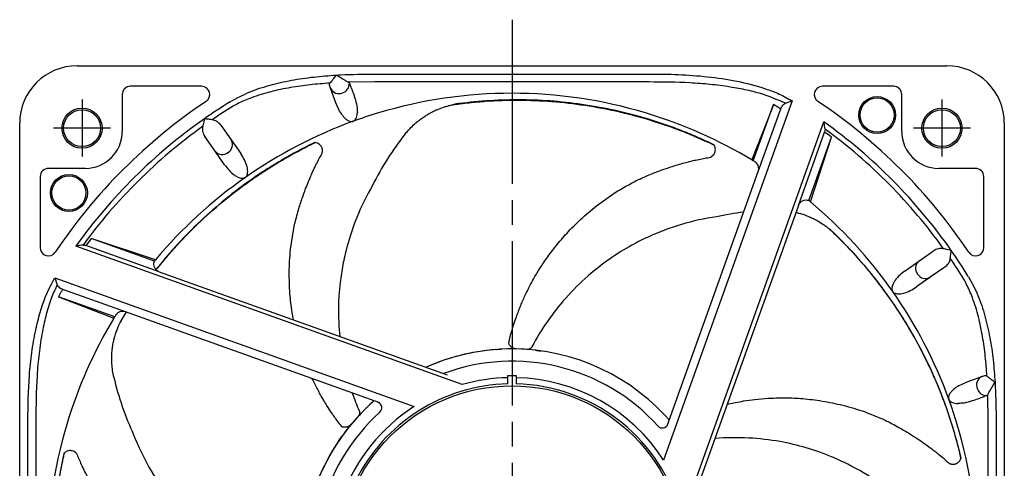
# Model space of a CAD drawing. Header units: millimetres. Extents: x 0 to 594, y 0 to 420.
# Tile 3 of 10: x 87 to 207, y 243 to 298. Entities that reach past the tile are written whole.
import ezdxf

# ---------------------------------------------------------------- set-up
doc = ezdxf.new("R2010")
doc.units = ezdxf.units.MM
doc.linetypes.add('CENTER', pattern=[27, 20, -2, 3, -2])

msp = doc.modelspace()

# ---------------------------------------------------------------- linework, layer by layer
at = {"color": 0, "linetype": 'CENTER'}
msp.add_line((147, 297.94), (147, 166.7), dxfattribs=at)
at = {"color": 7}
for p, q in [((94, 292.32), (200, 292.32)), ((130.28, 291.32), (163.72, 291.32)), ((109.16, 289.82), (100.5, 289.82)), ((124.88, 289.59), (124.75, 289.95)), ((125.53, 287.8), (124.88, 289.59)), ((127.05, 290.31), (126.97, 290.35)), ((130.28, 290.35), (127.05, 290.31)), ((163.72, 290.35), (130.28, 290.35)), ((193.5, 289.82), (184.84, 289.82)), ((99.5, 288.82), (99.5, 284.32)), ((181.15, 288.05), (165.48, 244.26)), ((194.5, 284.32), (194.5, 288.82)), ((126.02, 286.73), (125.53, 287.8)), ((178.73, 287.25), (176.23, 280.85)), ((176.41, 280.74), (178.86, 287.59)), ((177.01, 279.44), (179.75, 287.08)), ((178.86, 287.59), (178.73, 287.25)), ((179.4, 287.29), (178.86, 287.59)), ((179.75, 287.08), (179.85, 287.32)), ((87, 179.32), (87, 285.32)), ((111.53, 285.07), (112.77, 283.29)), ((168.15, 238.38), (185.02, 285.49)), ((207, 285.32), (207, 196.12)), ((110.81, 281.91), (109.56, 283.69)), ((112.77, 283.29), (113.94, 281.62)), ((181.9, 275.31), (185.1, 284.24)), ((183.18, 275.91), (185.94, 283.62)), ((183.37, 275.76), (185.94, 283.62)), ((111.98, 280.25), (110.81, 281.91)), ((95, 279.82), (90.5, 279.82)), ((203.5, 279.82), (199, 279.82)), ((89.5, 278.82), (89.5, 270.16)), ((165.91, 248.44), (177.01, 279.44)), ((204.5, 270.16), (204.5, 278.82)), ((181.9, 275.31), (169.34, 240.23)), ((103.56, 268.69), (95.7, 271.26)), ((103.41, 268.5), (95.7, 271.26)), ((140.94, 253.47), (93.83, 270.34)), ((104.01, 267.22), (95.08, 270.42)), ((196.59, 268.51), (198.37, 269.76)), ((194.93, 267.34), (196.59, 268.51)), ((199.75, 267.79), (197.97, 266.55)), ((91.27, 266.47), (135.06, 250.8)), ((104.01, 267.22), (139.09, 254.66)), ((197.97, 266.55), (196.3, 265.38)), ((92.03, 264.72), (91.73, 264.18)), ((91.73, 264.18), (92.07, 264.05)), ((98.58, 261.73), (91.73, 264.18)), ((92.24, 265.07), (92, 265.17)), ((92.07, 264.05), (98.47, 261.55)), ((99.88, 262.33), (92.24, 265.07)), ((130.88, 251.23), (99.88, 262.33)), ((149.38, 258.01), (149.39, 258)), ((145.04, 257.74), (145.72, 257.79)), ((147.5, 254.57), (147.5, 254.31)), ((202.48, 253.79), (204.27, 254.44)), ((204.27, 254.44), (204.63, 254.57)), ((146.5, 253.56), (146.5, 254.31)), ((147.5, 254.31), (147.5, 253.56)), ((201.41, 253.3), (202.48, 253.79)), ((204.99, 252.27), (205.03, 252.35)), ((205.03, 249.04), (204.99, 252.27)), ((128.4, 250.2), (128.41, 250.2)), ((165.65, 249.71), (166.11, 249.2)), ((88, 215.6), (88, 249.04)), ((88.97, 249.04), (88.97, 215.6)), ((205.03, 215.6), (205.03, 249.04)), ((206, 249.04), (206, 215.6)), ((125.9, 246.64), (126.29, 247.2))]:
    msp.add_line(p, q, dxfattribs=at)
at = {"color": 7, "linetype": 'CENTER'}
for p, q in [((94.6, 288.22), (94.6, 281.28)), ((199.4, 288.22), (199.4, 281.28)), ((91.13, 284.75), (98.07, 284.75)), ((195.93, 284.75), (202.87, 284.75))]:
    msp.add_line(p, q, dxfattribs=at)
at = {"color": 7}
for centre, radius in [((191.5, 286.32), 2.25), ((191.5, 286.32), 2.08), ((94.6, 284.72), 2.45), ((94.6, 284.72), 2.25), ((199.4, 284.72), 2.45), ((199.4, 284.72), 2.25), ((93, 276.82), 2.25), ((93, 276.82), 2.08), ((147, 232.32), 21), ((147, 232.32), 21)]:
    msp.add_circle(centre, radius, dxfattribs=at)
for centre, radius, start, end in [((94, 285.32), 7, 90, 180), ((200, 285.32), 7, 0, 90), ((100.5, 288.82), 1, 90, 180), ((109.16, 288.82), 1, 303.8105, 90), ((125.91, 290.06), 1.13, 204.4019, 293.8113), ((126.01, 290.15), 1.17, 287.3895, 2.1069), ((184.84, 288.82), 1, 90, 236.1895), ((193.5, 288.82), 1, 0, 90), ((147, 232.32), 56.65, 90, 106.7101), ((147, 232.32), 56.65, 73.2899, 90), ((147, 232.32), 67, 123.8105, 146.1895), ((147, 232.32), 65.36, 121.6938, 125), ((147, 232.32), 64.72, 121.6938, 124.3701), ((147, 232.32), 63.81, 59.1236, 59.4815), ((147, 232.32), 67, 33.8105, 56.1895), ((147, 232.32), 65.36, 125, 144.4357), ((147, 232.32), 56.65, 106.7101, 110), ((147, 232.32), 56.65, 58.9403, 73.2899), ((147, 232.32), 64.72, 125.6299, 143.8839), ((147, 232.32), 56.65, 110, 125), ((147, 232.32), 65.36, 35, 54.4357), ((147, 232.32), 64.72, 35.6299, 53.8839), ((95, 284.32), 4.5, 270, 0), ((111.8, 282.72), 1.13, 301.1887, 30.5981), ((147, 232.32), 64.4, 52.7988, 53.7293), ((199, 284.32), 4.5, 180, 270), ((111.68, 282.63), 1.13, 219.4019, 308.8113), ((147, 232.32), 56.65, 58.7241, 58.9403), ((90.5, 278.82), 1, 90, 180), ((147, 232.32), 56.65, 58.5131, 58.7241), ((176.07, 279.78), 1, 340.3, 58.5131), ((203.5, 278.82), 1, 0, 90), ((147, 232.32), 56.65, 125, 140.0638), ((147, 232.32), 56.65, 50.2989, 50.3083), ((147, 232.32), 56.65, 50.2654, 50.2989), ((147, 232.32), 56.65, 50.0638, 50.2654), ((147, 232.32), 56.65, 35, 50.0638), ((147, 232.32), 64.4, 142.7988, 143.7293), ((90.5, 270.16), 1, 180, 326.1895), ((203.5, 270.16), 1, 213.8105, 0), ((147, 232.32), 64.72, 31.6938, 34.3701), ((147, 232.32), 65.36, 31.6938, 35), ((147, 232.32), 56.65, 140.2654, 140.2989), ((147, 232.32), 56.65, 140.2989, 140.3083), ((147, 232.32), 56.65, 140.0638, 140.2654), ((197.31, 267.64), 1.13, 129.4019, 218.8113), ((197.4, 267.52), 1.13, 211.1887, 300.5981), ((147, 232.32), 63.81, 149.1236, 149.4815), ((147, 232.32), 56.65, 20, 35), ((147, 232.32), 56.65, 148.7241, 148.9403), ((147, 232.32), 56.65, 148.5131, 148.7241), ((99.54, 261.39), 1, 70.3, 148.5131), ((147, 232.32), 56.65, 148.9403, 163.2899), ((147, 232.32), 25.5, 83.5555, 114.2204), ((147, 232.32), 25.5, 94.4115, 114.2204), ((147, 232.32), 25.5, 42.9829, 92.8811), ((147, 232.32), 24, 42.1112, 110.3356), ((204.74, 253.41), 1.13, 114.4019, 203.8113), ((147, 232.32), 21.25, 91.3483, 278.8401), ((147, 232.32), 22, 91.3023, 105.9914), ((147, 232.32), 22, 32.882, 88.6977), ((147, 232.32), 21.25, 305.6964, 88.6517), ((204.83, 253.31), 1.17, 197.3895, 272.1069), ((147, 232.32), 25.5, 131.2868, 144.3097), ((147, 232.32), 25.5, 131.2868, 133.4536), ((130.44, 250.64), 0.7, 312.1112, 70.3), ((147, 232.32), 56.65, 16.7101, 20), ((147, 232.32), 25.5, 134.984, 184.8822), ((147, 232.32), 24, 132.1112, 200.3642), ((147, 232.32), 22, 122.882, 195.9914), ((147, 232.32), 56.65, 163.2899, 180), ((165.32, 248.88), 0.7, 222.1112, 340.3), ((147, 232.32), 56.65, 0, 16.7101), ((147, 232.32), 25.5, 145.8401, 195.7382)]:
    msp.add_arc(centre, radius, start, end, dxfattribs=at)
for points, knots in [([(112.66, 287.94), (113.42, 288.35), (114.97, 289.19), (117.5, 290), (120.13, 290.59), (122.83, 290.99), (124.66, 291.12), (125.57, 291.19)], [0, 0, 0, 0, 0.193464, 0.391961, 0.590671, 0.795302, 1, 1, 1, 1]), ([(125.57, 291.19), (125.57, 291.19), (125.55, 291.16), (125.42, 290.98), (125.21, 290.71), (124.97, 290.39), (124.86, 290.27), (124.81, 290.21)], [0, 0, 0, 0, 0.004906, 0.076175, 0.454911, 0.726649, 1, 1, 1, 1]), ([(125.57, 291.19), (125.75, 291.2), (127.32, 291.29), (128.89, 291.31), (130.28, 291.32)], [0, 0, 0, 0, 0.113388, 1, 1, 1, 1]), ([(126.97, 290.35), (126.86, 290.42), (126.57, 290.58), (126.07, 290.89), (125.72, 291.1), (125.57, 291.19), (125.57, 291.19)], [0, 0, 0, 0, 0.288023, 0.716253, 0.995992, 1, 1, 1, 1]), ([(163.72, 291.32), (164.91, 291.31), (167.27, 291.29), (170.84, 291.03), (174.4, 290.52), (177.32, 289.76), (179.57, 288.91), (180.62, 288.34), (181.15, 288.05)], [0, 0, 0, 0, 0.197881, 0.395693, 0.59792, 0.799833, 0.899431, 1, 1, 1, 1]), ([(124.81, 290.21), (124.01, 290.15), (122.4, 290.03), (119.99, 289.69), (117.59, 289.2), (115.43, 288.54), (113.91, 287.89), (113.18, 287.49), (113, 287.39)], [0, 0, 0, 0, 0.197374, 0.394702, 0.595706, 0.796527, 0.948517, 1, 1, 1, 1]), ([(124.75, 289.95), (124.74, 290.01), (124.72, 290.1), (124.79, 290.18), (124.81, 290.21)], [0, 0, 0, 0, 0.650278, 1, 1, 1, 1]), ([(127.05, 290.31), (127.08, 290.29), (127.15, 290.25), (127.17, 290.21), (127.18, 290.19)], [0, 0, 0, 0, 0.582686, 1, 1, 1, 1]), ([(127.18, 290.19), (127.31, 289.89), (127.51, 289.4), (127.84, 288.41), (128.11, 287.56), (128.14, 286.91), (128.15, 286.65)], [0, 0, 0, 0, 0.373737, 0.605695, 0.841199, 1, 1, 1, 1]), ([(180.33, 287.75), (179.45, 288.13), (177.92, 288.79), (175.64, 289.37), (173.46, 289.78), (171.14, 290.07), (167.86, 290.32), (165.38, 290.34), (163.72, 290.35)], [0, 0, 0, 0, 0.170763, 0.293325, 0.41657, 0.561863, 0.707189, 1, 1, 1, 1]), ([(139.77, 287.58), (139.94, 287.6), (140.27, 287.65), (140.93, 287.73), (142.1, 287.87), (144.45, 288.07), (147.81, 288.18), (151.86, 288.02), (155.92, 287.56), (159.29, 286.92), (161.64, 286.34), (162.83, 286.01), (163.49, 285.82), (163.99, 285.66), (164.47, 285.51), (165.14, 285.3), (165.98, 285.01), (166.98, 284.64), (167.98, 284.26), (168.97, 283.85), (169.81, 283.5), (170.45, 283.21), (170.83, 283.04), (171.09, 282.92), (171.26, 282.84), (171.38, 282.78), (171.47, 282.74), (171.52, 282.72), (171.58, 282.69), (171.63, 282.67), (171.64, 282.66), (171.64, 282.67), (171.64, 282.67)], [0, 0, 0, 0, 0.015635, 0.031273, 0.062559, 0.125114, 0.250244, 0.375408, 0.500343, 0.625464, 0.688045, 0.719339, 0.736729, 0.750634, 0.766082, 0.781882, 0.813087, 0.844315, 0.875584, 0.906841, 0.938088, 0.955287, 0.969225, 0.976301, 0.981959, 0.986895, 0.98952, 0.991601, 0.993486, 0.996681, 0.998277, 1, 1, 1, 1]), ([(171.64, 282.67), (171.63, 282.67), (171.62, 282.68), (171.6, 282.69), (171.58, 282.7), (171.53, 282.72), (171.49, 282.74), (171.38, 282.8), (171.29, 282.84), (171.05, 282.96), (170.89, 283.03), (170.4, 283.26), (170.07, 283.41), (169.42, 283.7), (169.09, 283.84), (168.44, 284.11), (168.12, 284.24), (167.14, 284.63), (166.48, 284.87), (165.17, 285.32), (164.52, 285.54), (162.56, 286.14), (161.25, 286.49), (158.62, 287.09), (157.31, 287.34), (154.69, 287.74), (153.38, 287.89), (150.78, 288.1), (149.48, 288.15), (146.9, 288.18), (145.61, 288.15), (143.06, 287.99), (141.79, 287.87), (140.53, 287.71)], [0, 0, 0, 0, 0.001953, 0.001953, 0.003906, 0.003906, 0.007812, 0.007812, 0.015625, 0.015625, 0.03125, 0.03125, 0.0625, 0.0625, 0.09375, 0.09375, 0.125, 0.125, 0.1875, 0.1875, 0.25, 0.25, 0.375, 0.375, 0.5, 0.5, 0.625, 0.625, 0.75, 0.75, 0.875, 0.875, 1, 1, 1, 1]), ([(181.15, 288.05), (181.15, 288.05), (181.01, 288), (180.72, 287.89), (180.47, 287.8), (180.33, 287.75)], [0, 0, 0, 0, 0.00694, 0.48413, 1, 1, 1, 1]), ([(136.45, 286.23), (136.51, 286.27), (136.66, 286.36), (136.92, 286.51), (137.26, 286.7), (137.64, 286.88), (138.18, 287.12), (138.73, 287.31), (139.24, 287.45), (139.54, 287.53), (139.69, 287.56), (139.77, 287.58)], [0, 0, 0, 0, 0.064501, 0.14815, 0.250948, 0.39431, 0.500614, 0.749899, 0.874742, 0.933047, 1, 1, 1, 1]), ([(140.53, 287.71), (140.47, 287.7), (140.42, 287.69), (140.32, 287.68), (140.28, 287.67), (140.17, 287.66), (140.11, 287.64), (139.94, 287.61), (139.85, 287.6), (139.77, 287.58)], [0, 0, 0, 0, 0.125, 0.125, 0.25, 0.25, 0.5, 0.5, 1, 1, 1, 1]), ([(139.77, 287.58), (139.77, 287.58), (139.77, 287.58), (139.77, 287.58), (139.77, 287.58)], [0, 0, 0, 0, 0.542849, 1, 1, 1, 1]), ([(180.33, 287.75), (180.23, 287.69), (180.03, 287.59), (179.91, 287.41), (179.85, 287.32)], [0, 0, 0, 0, 0.5033821, 1, 1, 1, 1]), ([(109.51, 285.86), (109.51, 285.86), (109.46, 285.62), (109.38, 285.29), (109.32, 285), (109.3, 284.93)], [0, 0, 0, 0, 0.006959, 0.731794, 1, 1, 1, 1]), ([(110.46, 285.74), (110.36, 285.75), (110.06, 285.79), (109.73, 285.83), (109.51, 285.86), (109.51, 285.86)], [0, 0, 0, 0, 0.34532, 0.993047, 1, 1, 1, 1]), ([(111.53, 285.07), (111.39, 285.23), (111.15, 285.5), (110.75, 285.69), (110.52, 285.73), (110.46, 285.74)], [0, 0, 0, 0, 0.5060249, 0.8689916, 1, 1, 1, 1]), ([(126.02, 286.73), (126.15, 286.53), (126.35, 286.22), (126.72, 285.84), (127, 285.63), (127.28, 285.53), (127.47, 285.51), (127.58, 285.54), (127.62, 285.55)], [0, 0, 0, 0, 0.358989, 0.55573, 0.776774, 0.862609, 0.949324, 1, 1, 1, 1]), ([(127.62, 285.55), (127.67, 285.58), (127.78, 285.63), (127.93, 285.78), (128.11, 286.13), (128.13, 286.44), (128.15, 286.65)], [0, 0, 0, 0, 0.103309, 0.232653, 0.454725, 1, 1, 1, 1]), ([(135.47, 285.53), (135.63, 285.65), (135.8, 285.78), (136.12, 286.02), (136.29, 286.13), (136.45, 286.23)], [0, 0, 0, 0, 0.5, 0.5, 1, 1, 1, 1]), ([(109.3, 284.93), (109.29, 284.89), (109.25, 284.68), (109.27, 284.23), (109.45, 283.89), (109.56, 283.69)], [0, 0, 0, 0, 0.069695, 0.457217, 1, 1, 1, 1]), ([(133.98, 284.01), (134.16, 284.23), (134.34, 284.44), (134.72, 284.84), (134.91, 285.03), (135.1, 285.2)], [0, 0, 0, 0, 0.5, 0.5, 1, 1, 1, 1]), ([(135.1, 285.2), (135.15, 285.25), (135.2, 285.29), (135.25, 285.33), (135.29, 285.37), (135.32, 285.4), (135.36, 285.43), (135.4, 285.46), (135.44, 285.49), (135.47, 285.53)], [0, 0, 0, 0, 0.0002009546, 0.0002009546, 0.0002009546, 0.0003486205, 0.0003486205, 0.0003486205, 0.0004966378, 0.0004966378, 0.0004966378, 0.0004966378]), ([(185.15, 284.6), (185.13, 284.73), (185.1, 285.01), (185.05, 285.32), (185.02, 285.49), (185.02, 285.49)], [0, 0, 0, 0, 0.444792, 0.993068, 1, 1, 1, 1]), ([(185.15, 284.6), (185.15, 284.58), (185.16, 284.46), (185.13, 284.34), (185.1, 284.24)], [0, 0, 0, 0, 0.176449, 1, 1, 1, 1]), ([(123, 282.97), (122.99, 282.97), (122.98, 282.97), (122.96, 282.96), (122.94, 282.95), (122.89, 282.93), (122.85, 282.91), (122.73, 282.85), (122.65, 282.81), (122.41, 282.7), (122.25, 282.62), (121.76, 282.38), (121.44, 282.21), (120.81, 281.88), (120.5, 281.71), (119.88, 281.37), (119.57, 281.2), (118.66, 280.67), (118.06, 280.31), (116.89, 279.58), (116.31, 279.2), (114.62, 278.04), (113.53, 277.23), (111.42, 275.55), (110.41, 274.68), (108.47, 272.88), (107.53, 271.96), (105.75, 270.05), (104.89, 269.07), (103.9, 267.85), (103.72, 267.62), (103.54, 267.39)], [0, 0, 0, 0, 0.0019531, 0.0019531, 0.0039063, 0.0039063, 0.0078125, 0.0078125, 0.015625, 0.015625, 0.03125, 0.03125, 0.0625, 0.0625, 0.09375, 0.09375, 0.125, 0.125, 0.1875, 0.1875, 0.25, 0.25, 0.375, 0.375, 0.5, 0.5, 0.625, 0.625, 0.75, 0.75, 0.778052, 0.778052, 0.778052, 0.778052]), ([(103.57, 267.38), (103.67, 267.51), (104.61, 268.69), (106.48, 270.85), (109.37, 273.74), (111.97, 275.97), (113.89, 277.45), (114.89, 278.17), (115.46, 278.57), (115.89, 278.86), (116.31, 279.14), (116.89, 279.53), (117.64, 280.01), (118.55, 280.57), (119.48, 281.11), (120.41, 281.63), (121.21, 282.06), (121.83, 282.38), (122.21, 282.57), (122.46, 282.7), (122.63, 282.79), (122.75, 282.85), (122.84, 282.89), (122.89, 282.91), (122.95, 282.94), (122.99, 282.97), (123, 282.97), (123, 282.97), (123, 282.97)], [0.2354136, 0.2354136, 0.2354136, 0.2354136, 0.2502441, 0.3754081, 0.5003427, 0.6254645, 0.688045, 0.7193385, 0.736729, 0.7506341, 0.7660824, 0.7818818, 0.8130868, 0.8443145, 0.8755839, 0.9068406, 0.9380881, 0.9552865, 0.9692253, 0.9763014, 0.9819587, 0.9868946, 0.9895201, 0.9916011, 0.993486, 0.9966808, 0.9982771, 1, 1, 1, 1]), ([(123.9, 281.97), (123.9, 281.99), (123.91, 282.09), (123.87, 282.26), (123.78, 282.45), (123.67, 282.61), (123.52, 282.76), (123.26, 282.92), (123.04, 282.95), (122.91, 282.97)], [0, 0, 0, 0, 0.030668, 0.204578, 0.335369, 0.426829, 0.567523, 0.758677, 1, 1, 1, 1]), ([(171.41, 281.34), (171.43, 281.35), (171.52, 281.4), (171.62, 281.55), (171.72, 281.73), (171.77, 281.91), (171.8, 282.13), (171.76, 282.43), (171.64, 282.62), (171.58, 282.73)], [0, 0, 0, 0, 0.030668, 0.204578, 0.335369, 0.426829, 0.567523, 0.758677, 1, 1, 1, 1]), ([(114.51, 278.73), (114.55, 278.76), (114.64, 278.83), (114.74, 279.03), (114.83, 279.44), (114.72, 280.09), (114.43, 280.87), (114.1, 281.37), (113.94, 281.62)], [0, 0, 0, 0, 0.039312, 0.088475, 0.172926, 0.409494, 0.704405, 1, 1, 1, 1]), ([(120.48, 272.93), (120.64, 273.53), (120.92, 274.64), (121.39, 276.1), (121.81, 277.26), (122.18, 278.18), (122.49, 278.9), (122.76, 279.52), (123.04, 280.13), (123.37, 280.75), (123.66, 281.29), (123.88, 281.68), (123.89, 281.88), (123.9, 281.97)], [0, 0, 0, 0, 0.192389, 0.351069, 0.476582, 0.57239, 0.656473, 0.719624, 0.780965, 0.862684, 0.937352, 0.972572, 1, 1, 1, 1]), ([(162.22, 278.37), (162.79, 278.63), (163.82, 279.1), (165.26, 279.64), (166.43, 280.03), (167.38, 280.32), (168.14, 280.53), (168.79, 280.7), (169.44, 280.86), (170.13, 280.99), (170.73, 281.1), (171.18, 281.17), (171.34, 281.29), (171.41, 281.34)], [0, 0, 0, 0, 0.1923886, 0.3510686, 0.4765815, 0.5723897, 0.6564725, 0.7196244, 0.7809652, 0.8626837, 0.9373517, 0.9725716, 1, 1, 1, 1]), ([(111.98, 280.25), (112.15, 280.02), (112.49, 279.57), (113.01, 279.1), (113.51, 278.79), (113.85, 278.65), (114.16, 278.61), (114.35, 278.64), (114.46, 278.7), (114.51, 278.73)], [0, 0, 0, 0, 0.279829, 0.559178, 0.693934, 0.844778, 0.903003, 0.961801, 1, 1, 1, 1]), ([(130.01, 277.75), (128.53, 275.21), (127.17, 271.86), (125.96, 266.09), (125.79, 263.19), (125.91, 260.46), (125.95, 259.9), (126.01, 259.35)], [0, 0, 0, 0, 0.2673959, 0.3342703, 0.5348935, 0.5348935, 0.5856989, 0.5856989, 0.5856989, 0.5856989]), ([(146.61, 258.53), (146.66, 258.79), (146.82, 259.49), (147.12, 260.49), (147.44, 261.47), (147.71, 262.21), (147.95, 262.83), (148.19, 263.42), (148.47, 264.05), (148.79, 264.73), (149.17, 265.5), (149.68, 266.44), (150.36, 267.59), (151.26, 268.94), (152.38, 270.43), (153.74, 272.02), (155.39, 273.67), (157.34, 275.33), (159.62, 276.96), (161.33, 277.89), (162.22, 278.37)], [0, 0, 0, 0, 0.031175, 0.082395, 0.120257, 0.149606, 0.172426, 0.197012, 0.223367, 0.251494, 0.283268, 0.321665, 0.374799, 0.436913, 0.50815, 0.588537, 0.678032, 0.776166, 0.883169, 1, 1, 1, 1]), ([(181.9, 275.31), (181.95, 275.41), (182.05, 275.61), (182.31, 275.84), (182.62, 275.97), (182.93, 275.98), (183.11, 275.93), (183.18, 275.91)], [0, 0, 0, 0, 0.2147155, 0.4294312, 0.6441391, 0.8588306, 1, 1, 1, 1]), ([(183.17, 275.91), (183.17, 275.91), (183.18, 275.9), (183.2, 275.89), (183.21, 275.88), (183.22, 275.88)], [0, 0, 0, 0, 0.022845, 0.441982, 1, 1, 1, 1]), ([(171.92, 273.93), (169.02, 273.5), (165.55, 272.48), (160.29, 269.82), (157.91, 268.15), (155.32, 265.88), (152.66, 263.24), (150.56, 260.22), (149.43, 258.09)], [0, 0, 0, 0, 0.2673959, 0.3342703, 0.5348935, 0.5348935, 0.6511719, 0.8716682, 0.8716682, 0.8716682, 0.8716682]), ([(181.6, 274.46), (181.74, 274.43), (181.87, 274.39), (182.2, 274.3), (182.39, 274.24), (182.57, 274.18)], [0.1563282, 0.1563282, 0.1563282, 0.1563282, 0.5, 0.5, 1, 1, 1, 1]), ([(182.57, 274.18), (182.64, 274.16), (182.81, 274.1), (183.08, 273.99), (183.44, 273.84), (183.82, 273.66), (184.34, 273.38), (184.83, 273.08), (185.26, 272.77), (185.51, 272.58), (185.63, 272.48), (185.7, 272.43)], [0, 0, 0, 0, 0.064501, 0.14815, 0.250948, 0.39431, 0.500614, 0.749899, 0.874742, 0.933047, 1, 1, 1, 1]), ([(120.36, 261.37), (120.3, 261.67), (120.12, 262.74), (119.9, 264.66), (119.82, 267.22), (119.97, 270.02), (120.31, 271.93), (120.49, 272.93)], [0.55349, 0.55349, 0.55349, 0.55349, 0.5885367, 0.6780323, 0.7761662, 0.8831691, 1, 1, 1, 1]), ([(185.7, 272.43), (185.82, 272.31), (186.06, 272.08), (186.54, 271.61), (187.38, 270.78), (189, 269.08), (191.18, 266.52), (193.58, 263.25), (195.75, 259.79), (197.35, 256.76), (198.36, 254.56), (198.84, 253.42), (199.11, 252.78), (199.3, 252.3), (199.48, 251.83), (199.73, 251.17), (200.03, 250.33), (200.37, 249.32), (200.69, 248.3), (200.99, 247.27), (201.23, 246.4), (201.41, 245.72), (201.51, 245.31), (201.58, 245.03), (201.62, 244.85), (201.65, 244.72), (201.68, 244.63), (201.69, 244.57), (201.71, 244.51), (201.72, 244.46), (201.72, 244.44), (201.72, 244.45), (201.72, 244.45)], [0, 0, 0, 0, 0.015635, 0.031273, 0.062559, 0.125114, 0.250244, 0.375408, 0.500343, 0.625464, 0.688045, 0.719339, 0.736729, 0.750634, 0.766082, 0.781882, 0.813087, 0.844315, 0.875584, 0.906841, 0.938088, 0.955287, 0.969225, 0.976301, 0.981959, 0.986895, 0.98952, 0.991601, 0.993486, 0.996681, 0.998277, 1, 1, 1, 1]), ([(186.27, 271.91), (186.22, 271.96), (186.19, 271.99), (186.12, 272.06), (186.09, 272.08), (186, 272.16), (185.96, 272.2), (185.83, 272.32), (185.76, 272.37), (185.7, 272.43)], [0, 0, 0, 0, 0.125, 0.125, 0.25, 0.25, 0.5, 0.5, 1, 1, 1, 1]), ([(201.72, 244.45), (201.72, 244.45), (201.72, 244.46), (201.72, 244.49), (201.71, 244.51), (201.7, 244.57), (201.69, 244.61), (201.66, 244.74), (201.64, 244.82), (201.58, 245.09), (201.54, 245.26), (201.42, 245.79), (201.33, 246.14), (201.15, 246.82), (201.05, 247.17), (200.86, 247.84), (200.76, 248.18), (200.45, 249.19), (200.23, 249.85), (199.77, 251.16), (199.53, 251.8), (198.78, 253.71), (198.24, 254.96), (197.07, 257.38), (196.44, 258.56), (195.12, 260.86), (194.42, 261.98), (192.96, 264.14), (192.2, 265.19), (190.61, 267.23), (189.78, 268.21), (188.07, 270.11), (187.18, 271.03), (186.27, 271.91)], [0, 0, 0, 0, 0.001953, 0.001953, 0.003906, 0.003906, 0.007812, 0.007812, 0.015625, 0.015625, 0.03125, 0.03125, 0.0625, 0.0625, 0.09375, 0.09375, 0.125, 0.125, 0.1875, 0.1875, 0.25, 0.25, 0.375, 0.375, 0.5, 0.5, 0.625, 0.625, 0.75, 0.75, 0.875, 0.875, 1, 1, 1, 1]), ([(94.72, 270.47), (94.59, 270.45), (94.32, 270.42), (94, 270.37), (93.83, 270.34), (93.83, 270.34)], [0, 0, 0, 0, 0.444792, 0.993068, 1, 1, 1, 1]), ([(94.72, 270.47), (94.74, 270.47), (94.86, 270.48), (94.98, 270.45), (95.08, 270.42)], [0, 0, 0, 0, 0.176449, 1, 1, 1, 1]), ([(199.61, 270.02), (199.57, 270.03), (199.36, 270.07), (198.91, 270.05), (198.57, 269.87), (198.37, 269.76)], [0, 0, 0, 0, 0.069695, 0.457217, 1, 1, 1, 1]), ([(200.54, 269.81), (200.54, 269.81), (200.3, 269.86), (199.97, 269.94), (199.68, 270.01), (199.61, 270.02)], [0, 0, 0, 0, 0.006959, 0.731794, 1, 1, 1, 1]), ([(199.75, 267.79), (199.91, 267.93), (200.18, 268.17), (200.37, 268.57), (200.41, 268.8), (200.42, 268.86)], [0, 0, 0, 0, 0.506025, 0.868992, 1, 1, 1, 1]), ([(200.42, 268.86), (200.43, 268.96), (200.47, 269.26), (200.51, 269.59), (200.54, 269.81), (200.54, 269.81)], [0, 0, 0, 0, 0.34532, 0.993047, 1, 1, 1, 1]), ([(104.01, 267.22), (103.91, 267.27), (103.71, 267.37), (103.48, 267.63), (103.35, 267.94), (103.34, 268.25), (103.39, 268.43), (103.41, 268.5)], [0, 0, 0, 0, 0.214715, 0.429431, 0.644139, 0.858831, 1, 1, 1, 1]), ([(103.41, 268.49), (103.41, 268.49), (103.42, 268.5), (103.43, 268.52), (103.44, 268.53), (103.44, 268.54)], [0, 0, 0, 0, 0.022845, 0.441982, 1, 1, 1, 1]), ([(88, 249.04), (88.02, 250.89), (88.06, 253.67), (88.45, 257.37), (88.88, 259.93), (89.47, 262.27), (90.19, 264.43), (90.9, 265.78), (91.27, 266.47)], [0, 0, 0, 0, 0.309072, 0.465099, 0.621063, 0.744384, 0.868608, 1, 1, 1, 1]), ([(91.27, 266.47), (91.27, 266.47), (91.32, 266.33), (91.43, 266.04), (91.52, 265.79), (91.57, 265.65)], [0, 0, 0, 0, 0.00694, 0.48413, 1, 1, 1, 1]), ([(194.93, 267.34), (194.7, 267.17), (194.25, 266.84), (193.78, 266.31), (193.47, 265.81), (193.33, 265.47), (193.29, 265.16), (193.32, 264.97), (193.38, 264.86), (193.4, 264.81)], [0, 0, 0, 0, 0.279829, 0.559178, 0.693934, 0.844778, 0.903003, 0.961801, 1, 1, 1, 1]), ([(202.62, 266.66), (203.03, 265.9), (203.87, 264.35), (204.68, 261.82), (205.27, 259.19), (205.67, 256.49), (205.8, 254.66), (205.87, 253.75)], [0, 0, 0, 0, 0.193464, 0.391961, 0.590671, 0.795302, 1, 1, 1, 1]), ([(91.57, 265.65), (91.34, 265.14), (90.8, 263.97), (90.22, 262.05), (89.7, 259.76), (89.33, 257.26), (89.01, 253.62), (88.99, 250.88), (88.97, 249.04)], [0, 0, 0, 0, 0.100764, 0.227088, 0.354414, 0.514926, 0.675497, 1, 1, 1, 1]), ([(91.57, 265.65), (91.63, 265.55), (91.73, 265.35), (91.91, 265.23), (92, 265.17)], [0, 0, 0, 0, 0.503382, 1, 1, 1, 1]), ([(193.4, 264.81), (193.44, 264.77), (193.51, 264.68), (193.71, 264.58), (194.12, 264.49), (194.77, 264.6), (195.55, 264.89), (196.05, 265.22), (196.3, 265.38)], [0, 0, 0, 0, 0.039312, 0.088475, 0.172926, 0.409494, 0.704405, 1, 1, 1, 1]), ([(204.89, 254.51), (204.83, 255.31), (204.71, 256.92), (204.37, 259.33), (203.88, 261.73), (203.22, 263.89), (202.57, 265.41), (202.17, 266.14), (202.07, 266.32)], [0, 0, 0, 0, 0.197374, 0.394702, 0.595706, 0.796527, 0.948517, 1, 1, 1, 1]), ([(99.29, 261.12), (99.37, 261.27), (99.54, 261.55), (99.78, 261.94), (99.93, 262.19), (99.99, 262.29)], [0, 0, 0, 0, 0.01563495, 0.03127303, 0.04235889, 0.04235889, 0.04235889, 0.04235889]), ([(99.66, 261.79), (99.63, 261.74), (99.6, 261.7), (99.55, 261.62), (99.53, 261.58), (99.48, 261.48), (99.45, 261.43), (99.37, 261.27), (99.32, 261.19), (99.29, 261.12)], [0, 0, 0, 0, 0.125, 0.125, 0.25, 0.25, 0.5, 0.5, 1, 1, 1, 1]), ([(98.27, 257.68), (98.28, 257.76), (98.3, 257.93), (98.34, 258.23), (98.41, 258.61), (98.5, 259.02), (98.66, 259.59), (98.85, 260.14), (99.05, 260.63), (99.18, 260.91), (99.25, 261.05), (99.29, 261.12)], [0, 0, 0, 0, 0.064501, 0.14815, 0.250948, 0.39431, 0.500614, 0.749899, 0.874742, 0.933047, 1, 1, 1, 1]), ([(99.29, 261.12), (99.29, 261.12), (99.29, 261.12), (99.29, 261.12), (99.29, 261.12)], [0, 0, 0, 0, 0.542849, 1, 1, 1, 1]), ([(147.51, 257.81), (147.43, 257.82), (147.26, 257.83), (146.97, 257.97), (146.75, 258.19), (146.63, 258.41), (146.59, 258.52), (146.58, 258.53), (146.57, 258.53)], [0, 0, 0, 0, 0.215811, 0.41495, 0.719832, 0.831796, 0.947067, 1, 1, 1, 1]), ([(149.38, 258.01), (149.37, 257.99), (149.35, 257.96), (149.31, 257.92), (149.26, 257.88), (149.2, 257.84), (149.1, 257.79), (148.98, 257.76), (148.87, 257.75), (148.81, 257.76), (148.8, 257.76)], [0, 0, 0, 0, 0.08139, 0.164696, 0.24958, 0.364835, 0.499699, 0.749267, 0.921756, 1, 1, 1, 1]), ([(149.43, 258.09), (149.43, 258.08), (149.41, 258.05), (149.39, 258.02), (149.38, 258.01)], [0, 0, 0, 0, 0.503998, 1, 1, 1, 1]), ([(98.22, 256.48), (98.21, 256.69), (98.22, 256.89), (98.24, 257.29), (98.25, 257.49), (98.27, 257.68)], [0, 0, 0, 0, 0.5, 0.5, 1, 1, 1, 1]), ([(145.07, 257.75), (145.07, 257.75), (145.09, 257.75), (145.11, 257.75), (145.12, 257.75)], [0, 0, 0, 0, 0.483923, 1, 1, 1, 1]), ([(149.18, 257.77), (149.18, 257.77), (149.18, 257.77), (149.18, 257.77), (149.17, 257.76), (149.11, 257.74), (149.05, 257.74), (149.01, 257.74)], [0, 0, 0, 0, 0.013686, 0.047866, 0.088026, 0.318851, 1, 1, 1, 1]), ([(149.86, 257.66), (149.96, 257.65), (150.08, 257.63), (150.26, 257.61), (150.32, 257.6), (150.42, 257.59), (150.46, 257.58), (150.5, 257.58), (150.51, 257.58), (150.52, 257.58), (150.53, 257.58), (150.53, 257.57), (150.54, 257.57)], [0, 0, 0, 0, 0.5, 0.5, 0.75, 0.75, 0.875, 0.90625, 0.90625, 0.9375, 0.9375, 1, 1, 1, 1]), ([(149.89, 257.66), (149.9, 257.66), (149.91, 257.66), (149.93, 257.65), (149.94, 257.65)], [0, 0, 0, 0, 0.483923, 1, 1, 1, 1]), ([(150.48, 257.58), (150.49, 257.58), (150.49, 257.58), (150.5, 257.58), (150.5, 257.58), (150.5, 257.58), (150.5, 257.58), (150.5, 257.58)], [0, 0, 0, 0, 0.355353, 0.441943, 0.481291, 0.656972, 1, 1, 1, 1]), ([(98.24, 255.99), (98.23, 256.05), (98.23, 256.12), (98.22, 256.19), (98.22, 256.24), (98.22, 256.29), (98.22, 256.33), (98.22, 256.38), (98.22, 256.43), (98.22, 256.48)], [0, 0, 0, 0, 0.0002009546, 0.0002009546, 0.0002009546, 0.0003486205, 0.0003486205, 0.0003486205, 0.0004966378, 0.0004966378, 0.0004966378, 0.0004966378]), ([(98.47, 254.37), (98.41, 254.65), (98.36, 254.92), (98.28, 255.46), (98.25, 255.73), (98.24, 255.99)], [0, 0, 0, 0, 0.5, 0.5, 1, 1, 1, 1]), ([(146.5, 254.31), (146.5, 254.33), (146.5, 254.42), (146.5, 254.5), (146.5, 254.57)], [0, 0, 0, 0, 0.215475, 1, 1, 1, 1]), ([(204.63, 254.57), (204.69, 254.58), (204.78, 254.6), (204.86, 254.53), (204.89, 254.51)], [0, 0, 0, 0, 0.650278, 1, 1, 1, 1]), ([(205.87, 253.75), (205.87, 253.75), (205.84, 253.77), (205.66, 253.9), (205.39, 254.11), (205.07, 254.35), (204.95, 254.46), (204.89, 254.51)], [0, 0, 0, 0, 0.004906, 0.076175, 0.454911, 0.726649, 1, 1, 1, 1]), ([(126.27, 248.35), (126.09, 248.56), (125.64, 249.12), (125.05, 249.98), (124.48, 250.84), (124.07, 251.51), (123.74, 252.09), (123.43, 252.65), (123.11, 253.26), (122.85, 253.77), (122.71, 254.08), (122.66, 254.17)], [0, 0, 0, 0, 0.0311748, 0.0823952, 0.1202568, 0.1496057, 0.1724264, 0.1970121, 0.2233667, 0.2514945, 0.2628923, 0.2628923, 0.2628923, 0.2628923]), ([(201.41, 253.3), (201.21, 253.17), (200.9, 252.97), (200.52, 252.6), (200.31, 252.32), (200.21, 252.04), (200.19, 251.85), (200.22, 251.74), (200.23, 251.7)], [0, 0, 0, 0, 0.358989, 0.55573, 0.776774, 0.862609, 0.949324, 1, 1, 1, 1]), ([(205.03, 252.35), (205.1, 252.46), (205.26, 252.75), (205.57, 253.25), (205.78, 253.6), (205.87, 253.75), (205.87, 253.75)], [0, 0, 0, 0, 0.288023, 0.716253, 0.995992, 1, 1, 1, 1]), ([(205.87, 253.75), (205.88, 253.57), (205.97, 252), (205.99, 250.43), (206, 249.04)], [0, 0, 0, 0, 0.113388, 1, 1, 1, 1]), ([(204.87, 252.14), (204.57, 252.01), (204.08, 251.81), (203.09, 251.48), (202.24, 251.21), (201.59, 251.18), (201.33, 251.17)], [0, 0, 0, 0, 0.373737, 0.605695, 0.841199, 1, 1, 1, 1]), ([(204.99, 252.27), (204.97, 252.24), (204.93, 252.18), (204.89, 252.15), (204.87, 252.14)], [0, 0, 0, 0, 0.582686, 1, 1, 1, 1]), ([(128.97, 250.36), (129.05, 250.43), (129.13, 250.51), (129.26, 250.64), (129.3, 250.68), (129.37, 250.75), (129.4, 250.77), (129.43, 250.8), (129.44, 250.81), (129.45, 250.82), (129.45, 250.82), (129.46, 250.83), (129.46, 250.83)], [0, 0, 0, 0, 0.5, 0.5, 0.75, 0.75, 0.875, 0.90625, 0.90625, 0.9375, 0.9375, 1, 1, 1, 1]), ([(129.42, 250.79), (129.42, 250.8), (129.43, 250.8), (129.43, 250.81), (129.44, 250.81), (129.43, 250.81), (129.43, 250.81), (129.43, 250.81)], [0, 0, 0, 0, 0.355353, 0.441943, 0.481291, 0.656972, 1, 1, 1, 1]), ([(173.22, 251.07), (173.29, 251.09), (173.63, 251.17), (174.29, 251.31), (175.35, 251.5), (176.67, 251.68), (178.29, 251.82), (180.15, 251.88), (182.24, 251.8), (184.56, 251.54), (187.07, 251.05), (189.77, 250.29), (191.56, 249.53), (192.49, 249.13)], [0.2435181, 0.2435181, 0.2435181, 0.2435181, 0.2514945, 0.2832682, 0.3216647, 0.3747992, 0.4369126, 0.5081501, 0.5885367, 0.6780323, 0.7761662, 0.8831691, 1, 1, 1, 1]), ([(200.23, 251.7), (200.26, 251.65), (200.31, 251.54), (200.46, 251.39), (200.81, 251.21), (201.12, 251.19), (201.33, 251.17)], [0, 0, 0, 0, 0.103309, 0.232653, 0.4547253, 1, 1, 1, 1]), ([(128.4, 250.2), (128.41, 250.18), (128.42, 250.14), (128.43, 250.09), (128.43, 250.03), (128.42, 249.95), (128.4, 249.84), (128.34, 249.73), (128.28, 249.64), (128.25, 249.6), (128.23, 249.59)], [0, 0, 0, 0, 0.0813897, 0.1646958, 0.2495805, 0.3648349, 0.4996985, 0.7492667, 0.9217563, 1, 1, 1, 1]), ([(128.37, 250.29), (128.38, 250.28), (128.39, 250.24), (128.4, 250.21), (128.4, 250.2)], [0, 0, 0, 0, 0.5039976, 1, 1, 1, 1]), ([(128.46, 249.89), (128.46, 249.89), (128.46, 249.89), (128.46, 249.89), (128.46, 249.88), (128.44, 249.82), (128.4, 249.77), (128.38, 249.74)], [0, 0, 0, 0, 0.013686, 0.047866, 0.088026, 0.318851, 1, 1, 1, 1]), ([(128.99, 250.38), (129, 250.39), (129.01, 250.39), (129.02, 250.41), (129.03, 250.41)], [0, 0, 0, 0, 0.4839234, 1, 1, 1, 1]), ([(165.68, 249.69), (165.68, 249.68), (165.69, 249.67), (165.7, 249.66), (165.71, 249.65)], [0, 0, 0, 0, 0.483923, 1, 1, 1, 1]), ([(127.39, 248.62), (127.33, 248.55), (127.22, 248.43), (126.93, 248.29), (126.62, 248.25), (126.37, 248.3), (126.26, 248.33), (126.25, 248.33), (126.24, 248.33)], [0, 0, 0, 0, 0.215811, 0.41495, 0.719832, 0.831796, 0.947067, 1, 1, 1, 1]), ([(192.49, 249.13), (193.05, 248.85), (194.06, 248.33), (195.38, 247.54), (196.42, 246.88), (197.23, 246.32), (197.87, 245.85), (198.41, 245.45), (198.94, 245.04), (199.48, 244.58), (199.93, 244.18), (200.26, 243.87), (200.46, 243.82), (200.55, 243.8)], [0, 0, 0, 0, 0.1923886, 0.3510686, 0.4765815, 0.5723897, 0.6564725, 0.7196244, 0.7809652, 0.8626837, 0.9373517, 0.9725716, 1, 1, 1, 1]), ([(100.89, 247.36), (101.95, 244.62), (103.72, 241.47), (107.48, 236.93), (109.64, 234.99), (112.43, 232.96), (115.6, 230.95), (119.01, 229.59), (121.33, 228.96)], [0, 0, 0, 0, 0.2673959, 0.3342703, 0.5348935, 0.5348935, 0.6511719, 0.8716682, 0.8716682, 0.8716682, 0.8716682]), ([(125.91, 246.67), (125.92, 246.67), (125.93, 246.68), (125.94, 246.7), (125.94, 246.7)], [0, 0, 0, 0, 0.483923, 1, 1, 1, 1]), ([(195.07, 238.77), (192.93, 240.78), (189.96, 242.86), (184.6, 245.31), (181.82, 246.13), (178.42, 246.74), (175.75, 247.05), (173.1, 247.01), (171.73, 246.9)], [0, 0, 0, 0, 0.2673959, 0.3342703, 0.5348935, 0.5348935, 0.6511719, 0.777073, 0.777073, 0.777073, 0.777073]), ([(92.43, 245.14), (92.43, 245.13), (92.43, 245.12), (92.42, 245.09), (92.42, 245.08), (92.4, 245.02), (92.39, 244.98), (92.36, 244.85), (92.34, 244.76), (92.28, 244.5), (92.24, 244.33), (92.13, 243.8), (92.06, 243.44), (91.92, 242.74), (91.86, 242.4), (91.74, 241.7), (91.68, 241.35), (91.53, 240.31), (91.43, 239.62), (91.28, 238.24), (91.22, 237.56), (91.07, 235.51), (91.02, 234.16), (91.02, 231.46), (91.07, 230.13), (91.26, 227.49), (91.4, 226.18), (91.78, 223.59), (92.01, 222.31), (92.56, 219.79), (92.88, 218.54), (93.6, 216.09), (94, 214.88), (94.44, 213.68)], [0, 0, 0, 0, 0.001953, 0.001953, 0.003906, 0.003906, 0.007812, 0.007812, 0.015625, 0.015625, 0.03125, 0.03125, 0.0625, 0.0625, 0.09375, 0.09375, 0.125, 0.125, 0.1875, 0.1875, 0.25, 0.25, 0.375, 0.375, 0.5, 0.5, 0.625, 0.625, 0.75, 0.75, 0.875, 0.875, 1, 1, 1, 1]), ([(94.74, 212.97), (94.68, 213.13), (94.56, 213.45), (94.33, 214.08), (93.93, 215.18), (93.21, 217.42), (92.36, 220.68), (91.61, 224.67), (91.16, 228.72), (91.03, 232.15), (91.08, 234.57), (91.13, 235.8), (91.18, 236.5), (91.21, 237.01), (91.25, 237.52), (91.32, 238.22), (91.41, 239.1), (91.54, 240.16), (91.69, 241.22), (91.87, 242.28), (92.03, 243.17), (92.17, 243.85), (92.25, 244.27), (92.31, 244.55), (92.35, 244.73), (92.38, 244.86), (92.4, 244.96), (92.41, 245.01), (92.42, 245.08), (92.43, 245.13), (92.44, 245.14), (92.43, 245.14), (92.43, 245.14)], [0, 0, 0, 0, 0.015635, 0.031273, 0.062559, 0.125114, 0.250244, 0.375408, 0.500343, 0.625464, 0.688045, 0.719339, 0.736729, 0.750634, 0.766082, 0.781882, 0.813087, 0.844315, 0.875584, 0.906841, 0.938088, 0.955287, 0.969225, 0.976301, 0.981959, 0.986895, 0.98952, 0.991601, 0.993486, 0.996681, 0.998277, 1, 1, 1, 1]), ([(93.78, 245.21), (93.77, 245.22), (93.69, 245.3), (93.53, 245.37), (93.33, 245.42), (93.14, 245.43), (92.92, 245.41), (92.64, 245.31), (92.47, 245.15), (92.38, 245.07)], [0, 0, 0, 0, 0.0306679, 0.2045776, 0.3353689, 0.4268292, 0.5675225, 0.7586769, 1, 1, 1, 1]), ([(98.72, 236.91), (98.34, 237.41), (97.65, 238.31), (96.8, 239.6), (96.16, 240.65), (95.67, 241.51), (95.3, 242.2), (94.99, 242.8), (94.68, 243.4), (94.4, 244.04), (94.16, 244.6), (94, 245.02), (93.84, 245.15), (93.78, 245.21)], [0, 0, 0, 0, 0.192389, 0.351069, 0.476582, 0.57239, 0.656473, 0.719624, 0.780965, 0.862684, 0.937352, 0.972572, 1, 1, 1, 1]), ([(200.55, 243.8), (200.56, 243.79), (200.66, 243.76), (200.84, 243.76), (201.04, 243.8), (201.22, 243.87), (201.4, 243.99), (201.61, 244.21), (201.69, 244.42), (201.74, 244.53)], [0, 0, 0, 0, 0.030668, 0.204578, 0.335369, 0.426829, 0.567523, 0.758677, 1, 1, 1, 1])]:
    msp.add_open_spline(points, degree=3, knots=knots, dxfattribs=at)
for points in [[(133.98, 284.01), (132.45, 282.07), (131.12, 279.98), (130.01, 277.75)], [(175.23, 274.48), (174.12, 274.35), (173.02, 274.16), (171.92, 273.93)], [(99.97, 262.3), (99.86, 262.13), (99.76, 261.96), (99.66, 261.79)], [(146.5, 254.57), (146.67, 254.57), (147, 254.57), (147.33, 254.57), (147.5, 254.57)], [(98.47, 254.37), (99.03, 251.96), (99.84, 249.62), (100.89, 247.36)], [(127.54, 252.43), (127.79, 251.7), (128.06, 250.99), (128.37, 250.29)]]:
    msp.add_open_spline(points, degree=3, dxfattribs=at)
at = {"color": 7, "linetype": 'Continuous', "lineweight": 0}
for p in [(94.6, 284.75), (199.4, 284.75)]:
    msp.add_point(p, dxfattribs=at)

doc.saveas('drawing.dxf')
